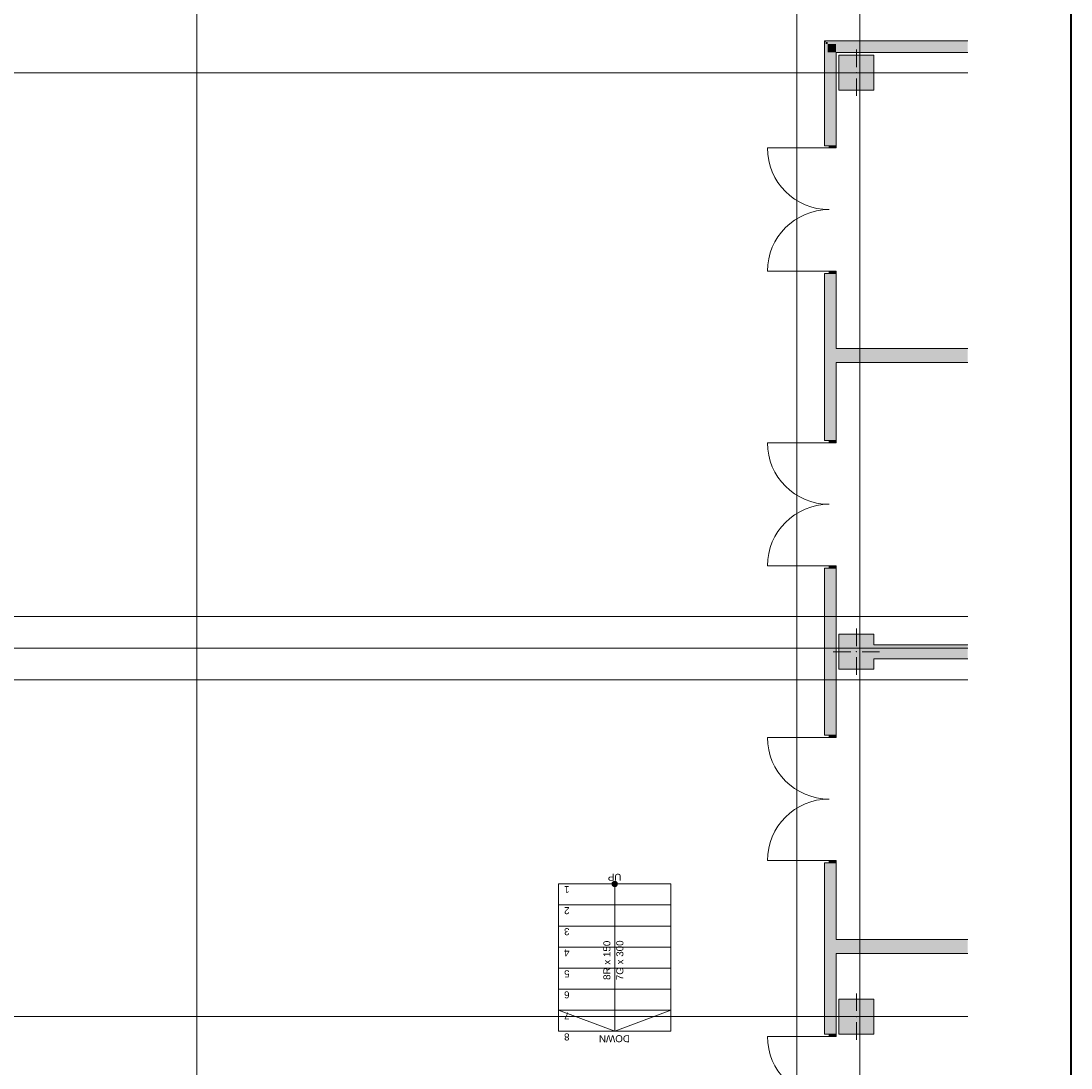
# Model space of a CAD drawing. Header units: millimetres. Extents: x 0 to 1210, y -24 to 589.
# Tile 48 of 49: x 340 to 415, y 448 to 522. Entities that reach past the tile are written whole.
import ezdxf
from ezdxf.xclip import XClip

# ---------------------------------------------------------------- set-up
doc = ezdxf.new("R2010")
doc.units = ezdxf.units.MM
doc.header["$MEASUREMENT"] = 0
doc.header["$XCLIPFRAME"] = 0
for name, color, linetype in [('Конструктив - Колонны', 7, 'Continuous'), ('Конструктив - лестницы сущ', 7, 'Continuous'), ('Конструктив - Стены Внутр сущ.', 7, 'Continuous'), ('Конструктив - Стены наружние фасад', 7, 'Continuous'), ('Конструктив - Фасадные стены сущ', 7, 'Continuous'), ('Элемент Модели - Зона', 7, 'Continuous'), ('Элемент Модели - Оси', 7, 'Continuous')]:
    doc.layers.add(name, color=color, linetype=linetype)
doc.styles.add('СГЕНЕРИР_СТИЛЬ_3', font='txt')

# ---------------------------------------------------------------- blocks, each defined once
blk = doc.blocks.new('Чертеж_2_2', base_point=(217.704, 72.604))
at = {"layer": 'Конструктив - Колонны', "linetype": 'Continuous', "lineweight": 0, "true_color": 0x000000}
for points in [[(398.454, 517.354), (400.954, 517.354), (400.954, 519.854), (398.454, 519.854)], [(398.454, 478.604), (398.454, 476.104), (400.954, 476.104), (400.954, 476.854), (399.954, 476.854), (399.954, 477.854), (400.954, 477.854), (400.954, 478.604)], [(399.954, 477.854), (399.954, 476.854), (400.954, 476.854), (400.954, 477.854)], [(398.454, 450.104), (400.954, 450.104), (400.954, 452.604), (398.454, 452.604)]]:
    blk.add_hatch(color=18, dxfattribs=at).paths.add_polyline_path(points)
at = {"layer": 'Конструктив - лестницы сущ', "linetype": 'Continuous', "lineweight": 0, "true_color": 0xffffff}
blk.add_hatch(color=7, dxfattribs=at).paths.add_polyline_path([(382.291, 460.806, 1), (382.666, 460.806, 1)])
at = {"layer": 'Конструктив - Стены Внутр сущ.', "linetype": 'Continuous', "lineweight": 0, "true_color": 0x000000}
for points in [[(397.654, 497.954), (397.654, 498.954), (397.504, 498.954), (397.504, 497.954)], [(398.254, 497.954), (398.254, 498.954), (397.654, 498.954), (397.654, 497.954)], [(398.254, 497.954), (407.644, 497.954), (407.644, 498.954), (398.254, 498.954)], [(400.954, 477.854), (400.954, 476.854), (407.644, 476.854), (407.644, 477.854)], [(397.654, 455.854), (397.654, 456.854), (397.504, 456.854), (397.504, 455.854)], [(398.254, 455.854), (398.254, 456.854), (397.654, 456.854), (397.654, 455.854)], [(398.254, 455.854), (407.644, 455.854), (407.644, 456.854), (398.254, 456.854)]]:
    blk.add_hatch(color=18, dxfattribs=at).paths.add_polyline_path(points)
at = {"layer": 'Конструктив - Стены наружние фасад', "linetype": 'Continuous', "lineweight": 0, "true_color": 0x000000}
for points in [[(397.504, 520.879), (397.429, 520.879), (397.504, 520.804)], [(397.504, 520.804), (397.429, 520.879), (397.429, 520.804)], [(397.429, 520.804), (397.429, 513.404), (397.504, 513.404), (397.504, 520.804)], [(397.504, 520.879), (397.504, 520.804), (407.644, 520.804), (407.644, 520.879)], [(397.654, 520.804), (397.504, 520.804), (397.654, 520.654)], [(397.654, 520.654), (397.504, 520.804), (397.504, 520.654)], [(397.504, 520.654), (397.504, 513.404), (397.654, 513.404), (397.654, 520.654)], [(397.654, 520.654), (407.644, 520.654), (407.644, 520.804), (397.654, 520.804)], [(398.254, 520.654), (397.654, 520.654), (398.254, 520.054)], [(398.254, 520.054), (397.654, 520.654), (397.654, 520.054)], [(398.254, 520.054), (407.644, 520.054), (407.644, 520.654), (398.254, 520.654)], [(397.654, 520.054), (397.654, 513.404), (398.254, 513.404), (398.254, 520.054)], [(397.504, 504.304), (397.429, 504.304), (397.429, 492.404), (397.504, 492.404)], [(397.654, 504.304), (397.504, 504.304), (397.504, 498.954), (397.654, 498.954)], [(398.254, 504.304), (397.654, 504.304), (397.654, 498.954), (398.254, 498.954)], [(397.504, 497.954), (397.504, 492.404), (397.654, 492.404), (397.654, 497.954)], [(397.654, 497.954), (397.654, 492.404), (398.254, 492.404), (398.254, 497.954)], [(397.504, 483.304), (397.429, 483.304), (397.429, 471.404), (397.504, 471.404)], [(397.504, 483.304), (397.504, 471.404), (397.654, 471.404), (397.654, 483.304)], [(397.654, 471.404), (398.254, 471.404), (398.254, 483.304), (397.654, 483.304)], [(397.504, 462.304), (397.429, 462.304), (397.429, 450.104), (397.504, 450.104)], [(397.504, 462.304), (397.504, 456.854), (397.654, 456.854), (397.654, 462.304)], [(397.654, 456.854), (398.254, 456.854), (398.254, 462.304), (397.654, 462.304)], [(397.504, 450.104), (397.654, 450.104), (397.654, 455.854), (397.504, 455.854)], [(397.654, 450.104), (398.254, 450.104), (398.254, 455.854), (397.654, 455.854)]]:
    blk.add_hatch(color=18, dxfattribs=at).paths.add_polyline_path(points)
at = {"layer": 'Конструктив - Стены наружние фасад', "linetype": 'Continuous', "lineweight": 0, "true_color": 0x7f7f7f}
for points in [[(397.754, 513.404), (397.754, 513.244), (398.254, 513.244), (398.254, 513.404)], [(398.254, 504.304), (398.254, 504.464), (397.754, 504.464), (397.754, 504.304)], [(397.754, 492.404), (397.754, 492.244), (398.254, 492.244), (398.254, 492.404)], [(398.254, 483.304), (398.254, 483.464), (397.754, 483.464), (397.754, 483.304)], [(397.754, 471.404), (397.754, 471.244), (398.254, 471.244), (398.254, 471.404)], [(398.254, 462.304), (398.254, 462.464), (397.754, 462.464), (397.754, 462.304)], [(397.754, 450.104), (397.754, 449.944), (398.254, 449.944), (398.254, 450.104)]]:
    blk.add_hatch(color=8, dxfattribs=at).paths.add_polyline_path(points)
at = {"layer": 'Конструктив - Колонны', "color": 7, "linetype": 'Continuous', "lineweight": 15, "ltscale": 0.5}
for p, q in [((399.704, 519.004), (399.704, 520.254)), ((399.304, 518.604), (398.054, 518.604)), ((399.704, 518.204), (399.704, 516.954)), ((400.104, 518.604), (401.354, 518.604)), ((399.704, 477.754), (399.704, 479.004)), ((399.304, 477.354), (398.054, 477.354)), ((399.704, 476.954), (399.704, 475.704)), ((400.104, 477.354), (401.354, 477.354)), ((399.704, 451.754), (399.704, 453.004)), ((399.304, 451.354), (398.054, 451.354)), ((400.104, 451.354), (401.354, 451.354)), ((399.704, 450.954), (399.704, 449.704))]:
    blk.add_line(p, q, dxfattribs=at)
at = {"layer": 'Конструктив - Колонны', "color": 7, "linetype": 'Continuous', "lineweight": 15, "ltscale": 0.5, "flags": 128}
for points in [[(398.454, 517.354), (400.954, 517.354), (400.954, 519.854), (398.454, 519.854)], [(398.454, 450.104), (400.954, 450.104), (400.954, 452.604), (398.454, 452.604)]]:
    blk.add_lwpolyline(points, close=True, dxfattribs=at)
blk.add_lwpolyline([(400.954, 477.854), (400.954, 478.604), (398.454, 478.604), (398.454, 476.104), (400.954, 476.104), (400.954, 476.854)], dxfattribs=at)
at = {"layer": 'Конструктив - Колонны', "color": 7, "linetype": 'Continuous', "lineweight": 15, "ltscale": 0.5}
for p in [(399.704, 518.604), (399.704, 477.354), (399.704, 451.354)]:
    blk.add_point(p, dxfattribs=at)
at = {"layer": 'Конструктив - лестницы сущ', "color": 7, "linetype": 'Continuous', "lineweight": 15, "ltscale": 0.5, "flags": 128}
blk.add_lwpolyline([(382.291, 460.806, 1), (382.666, 460.806, 1)], format="xyb", close=True, dxfattribs=at)
at = {"layer": 'Конструктив - Стены Внутр сущ.', "color": 7, "linetype": 'Continuous', "lineweight": 15, "ltscale": 0.5, "flags": 128}
for points in [[(407.644, 498.954), (398.254, 498.954)], [(398.254, 497.954), (407.644, 497.954)], [(407.644, 477.854), (400.954, 477.854)], [(400.954, 476.854), (407.644, 476.854)], [(407.644, 456.854), (398.254, 456.854)], [(398.254, 455.854), (407.644, 455.854)]]:
    blk.add_lwpolyline(points, dxfattribs=at)
at = {"layer": 'Конструктив - Стены наружние фасад', "color": 7, "linetype": 'Continuous', "lineweight": 15, "ltscale": 0.5}
for p, q in [((397.429, 513.404), (397.429, 513.619)), ((397.429, 513.404), (397.429, 513.619)), ((397.429, 513.404), (397.429, 513.619)), ((397.504, 513.404), (397.429, 513.404)), ((397.504, 513.404), (397.429, 513.404)), ((397.504, 513.404), (397.429, 513.404)), ((397.654, 513.404), (397.504, 513.404)), ((397.654, 513.404), (397.504, 513.404)), ((397.654, 513.404), (397.504, 513.404)), ((397.754, 513.404), (397.654, 513.404)), ((397.754, 513.404), (397.654, 513.404)), ((397.754, 513.404), (397.654, 513.404)), ((398.254, 513.404), (397.754, 513.404)), ((397.754, 513.404), (397.754, 513.244)), ((398.254, 513.404), (397.754, 513.404)), ((398.254, 513.404), (397.754, 513.404)), ((398.254, 513.404), (397.754, 513.404)), ((398.254, 513.404), (398.254, 513.619)), ((398.254, 513.404), (398.254, 513.619)), ((398.254, 513.404), (398.254, 513.619)), ((398.254, 513.244), (398.254, 513.404)), ((397.754, 513.244), (393.364, 513.244)), ((397.754, 513.244), (398.254, 513.244)), ((397.754, 504.464), (393.364, 504.464)), ((398.254, 504.464), (397.754, 504.464)), ((397.754, 504.464), (397.754, 504.304)), ((398.254, 504.304), (398.254, 504.464)), ((397.429, 504.304), (397.429, 504.089)), ((397.504, 504.304), (397.429, 504.304)), ((397.504, 504.304), (397.429, 504.304)), ((397.504, 504.304), (397.429, 504.304)), ((397.429, 504.304), (397.429, 504.089)), ((397.429, 504.304), (397.429, 504.089)), ((397.654, 504.304), (397.504, 504.304)), ((397.654, 504.304), (397.504, 504.304)), ((397.654, 504.304), (397.504, 504.304)), ((397.754, 504.304), (397.654, 504.304)), ((397.754, 504.304), (397.654, 504.304)), ((397.754, 504.304), (397.654, 504.304)), ((398.254, 504.304), (397.754, 504.304)), ((397.754, 504.304), (398.254, 504.304)), ((398.254, 504.304), (397.754, 504.304)), ((398.254, 504.304), (397.754, 504.304)), ((398.254, 504.304), (398.254, 504.089)), ((398.254, 504.304), (398.254, 504.089)), ((398.254, 504.304), (398.254, 504.089)), ((397.429, 492.404), (397.429, 492.619)), ((397.429, 492.404), (397.429, 492.619)), ((397.429, 492.404), (397.429, 492.619)), ((398.254, 492.404), (398.254, 492.619)), ((398.254, 492.404), (398.254, 492.619)), ((398.254, 492.404), (398.254, 492.619)), ((397.754, 492.244), (393.364, 492.244)), ((397.504, 492.404), (397.429, 492.404)), ((397.504, 492.404), (397.429, 492.404)), ((397.504, 492.404), (397.429, 492.404)), ((397.654, 492.404), (397.504, 492.404)), ((397.654, 492.404), (397.504, 492.404)), ((397.654, 492.404), (397.504, 492.404)), ((397.754, 492.404), (397.654, 492.404)), ((397.754, 492.404), (397.654, 492.404)), ((397.754, 492.404), (397.654, 492.404)), ((398.254, 492.404), (397.754, 492.404)), ((397.754, 492.404), (397.754, 492.244)), ((398.254, 492.404), (397.754, 492.404)), ((398.254, 492.404), (397.754, 492.404)), ((398.254, 492.404), (397.754, 492.404)), ((397.754, 492.244), (398.254, 492.244)), ((398.254, 492.244), (398.254, 492.404)), ((397.754, 483.464), (393.364, 483.464)), ((398.254, 483.464), (397.754, 483.464)), ((397.754, 483.464), (397.754, 483.304)), ((398.254, 483.304), (398.254, 483.464)), ((397.429, 483.304), (397.429, 483.089)), ((397.504, 483.304), (397.429, 483.304)), ((397.504, 483.304), (397.429, 483.304)), ((397.504, 483.304), (397.429, 483.304)), ((397.429, 483.304), (397.429, 483.089)), ((397.429, 483.304), (397.429, 483.089)), ((397.654, 483.304), (397.504, 483.304)), ((397.654, 483.304), (397.504, 483.304)), ((397.654, 483.304), (397.504, 483.304)), ((397.754, 483.304), (397.654, 483.304)), ((397.754, 483.304), (397.654, 483.304)), ((397.754, 483.304), (397.654, 483.304)), ((398.254, 483.304), (397.754, 483.304)), ((397.754, 483.304), (398.254, 483.304)), ((398.254, 483.304), (397.754, 483.304)), ((398.254, 483.304), (397.754, 483.304)), ((398.254, 483.304), (398.254, 483.089)), ((398.254, 483.304), (398.254, 483.089)), ((398.254, 483.304), (398.254, 483.089)), ((397.429, 471.404), (397.429, 471.619)), ((397.429, 471.404), (397.429, 471.619)), ((397.429, 471.404), (397.429, 471.619)), ((398.254, 471.404), (398.254, 471.619)), ((398.254, 471.404), (398.254, 471.619)), ((398.254, 471.404), (398.254, 471.619)), ((397.754, 471.244), (393.364, 471.244)), ((397.504, 471.404), (397.429, 471.404)), ((397.504, 471.404), (397.429, 471.404)), ((397.504, 471.404), (397.429, 471.404)), ((397.654, 471.404), (397.504, 471.404)), ((397.654, 471.404), (397.504, 471.404)), ((397.654, 471.404), (397.504, 471.404)), ((397.754, 471.404), (397.654, 471.404)), ((397.754, 471.404), (397.654, 471.404)), ((397.754, 471.404), (397.654, 471.404)), ((398.254, 471.404), (397.754, 471.404)), ((397.754, 471.404), (397.754, 471.244)), ((398.254, 471.404), (397.754, 471.404)), ((398.254, 471.404), (397.754, 471.404)), ((398.254, 471.404), (397.754, 471.404)), ((397.754, 471.244), (398.254, 471.244)), ((398.254, 471.244), (398.254, 471.404)), ((397.754, 462.464), (393.364, 462.464)), ((397.429, 462.304), (397.429, 462.089)), ((397.504, 462.304), (397.429, 462.304)), ((397.504, 462.304), (397.429, 462.304)), ((397.504, 462.304), (397.429, 462.304)), ((397.429, 462.304), (397.429, 462.089)), ((397.429, 462.304), (397.429, 462.089)), ((397.654, 462.304), (397.504, 462.304)), ((397.654, 462.304), (397.504, 462.304)), ((397.654, 462.304), (397.504, 462.304)), ((397.754, 462.304), (397.654, 462.304)), ((397.754, 462.304), (397.654, 462.304)), ((397.754, 462.304), (397.654, 462.304)), ((398.254, 462.464), (397.754, 462.464)), ((397.754, 462.464), (397.754, 462.304)), ((398.254, 462.304), (397.754, 462.304)), ((397.754, 462.304), (398.254, 462.304)), ((398.254, 462.304), (397.754, 462.304)), ((398.254, 462.304), (397.754, 462.304)), ((398.254, 462.304), (398.254, 462.464)), ((398.254, 462.304), (398.254, 462.089)), ((398.254, 462.304), (398.254, 462.089)), ((398.254, 462.304), (398.254, 462.089)), ((397.754, 449.944), (393.364, 449.944)), ((397.429, 450.104), (397.429, 450.319)), ((397.429, 450.104), (397.429, 450.319)), ((397.429, 450.104), (397.429, 450.319)), ((397.504, 450.104), (397.429, 450.104)), ((397.504, 450.104), (397.429, 450.104)), ((397.504, 450.104), (397.429, 450.104)), ((397.654, 450.104), (397.504, 450.104)), ((397.654, 450.104), (397.504, 450.104)), ((397.654, 450.104), (397.504, 450.104)), ((397.754, 450.104), (397.654, 450.104)), ((397.754, 450.104), (397.654, 450.104)), ((397.754, 450.104), (397.654, 450.104)), ((398.254, 450.104), (397.754, 450.104)), ((397.754, 450.104), (397.754, 449.944)), ((398.254, 450.104), (397.754, 450.104)), ((398.254, 450.104), (397.754, 450.104)), ((398.254, 450.104), (397.754, 450.104)), ((397.754, 449.944), (398.254, 449.944)), ((398.254, 450.104), (398.254, 450.319)), ((398.254, 450.104), (398.254, 450.319)), ((398.254, 450.104), (398.254, 450.319)), ((398.254, 449.944), (398.254, 450.104))]:
    blk.add_line(p, q, dxfattribs=at)
at = {"layer": 'Конструктив - Стены наружние фасад', "color": 7, "linetype": 'Continuous', "lineweight": 15, "ltscale": 0.5, "flags": 128}
for points in [[(397.429, 520.879), (397.504, 520.879)], [(397.429, 520.879), (397.429, 513.404)], [(407.644, 520.879), (397.504, 520.879)], [(398.254, 513.404), (398.254, 520.054)], [(398.254, 520.054), (407.644, 520.054)], [(397.429, 504.304), (397.429, 492.404)], [(398.254, 498.954), (398.254, 504.304)], [(398.254, 492.404), (398.254, 497.954)], [(397.429, 483.304), (397.429, 471.404)], [(398.254, 471.404), (398.254, 483.304)], [(397.429, 462.304), (397.429, 450.104)], [(398.254, 456.854), (398.254, 462.304)], [(398.254, 450.104), (398.254, 455.854)]]:
    blk.add_lwpolyline(points, dxfattribs=at)
at = {"layer": 'Конструктив - Стены наружние фасад', "color": 7, "linetype": 'Continuous', "lineweight": 15, "ltscale": 0.5}
for centre, start, end in [((397.754, 513.244), 180, 270), ((397.754, 504.464), 90, 180), ((397.754, 492.244), 180, 270), ((397.754, 483.464), 90, 180), ((397.754, 471.244), 180, 270), ((397.754, 462.464), 90, 180), ((397.754, 449.944), 180, 270)]:
    blk.add_arc(centre, 4.39, start, end, dxfattribs=at)
at = {"layer": 'Конструктив - Фасадные стены сущ', "color": 7, "linetype": 'Continuous', "lineweight": 15, "ltscale": 0.5}
blk.add_line((378.479, 460.806), (378.729, 460.806), dxfattribs=at)
at = {"layer": 'Элемент Модели - Зона', "color": 7, "linetype": 'Continuous', "lineweight": 15, "ltscale": 0.5}
for p, q in [((386.479, 460.806), (378.479, 460.806)), ((378.479, 460.806), (378.479, 450.306)), ((386.479, 460.806), (378.479, 460.806)), ((378.479, 460.806), (378.479, 459.306)), ((382.479, 460.806), (382.479, 459.306)), ((386.479, 450.306), (386.479, 460.806)), ((386.479, 459.306), (386.479, 460.806)), ((378.479, 459.306), (386.479, 459.306)), ((386.479, 459.306), (378.479, 459.306)), ((378.479, 459.306), (378.479, 457.806)), ((382.479, 459.306), (382.479, 451.806)), ((386.479, 457.806), (386.479, 459.306)), ((378.479, 457.806), (386.479, 457.806)), ((386.479, 457.806), (378.479, 457.806)), ((378.479, 457.806), (378.479, 456.306)), ((386.479, 456.306), (386.479, 457.806)), ((378.479, 456.306), (386.479, 456.306)), ((386.479, 456.306), (378.479, 456.306)), ((378.479, 456.306), (378.479, 454.806)), ((386.479, 454.806), (386.479, 456.306)), ((378.479, 454.806), (386.479, 454.806)), ((386.479, 454.806), (378.479, 454.806)), ((378.479, 454.806), (378.479, 453.306)), ((386.479, 453.306), (386.479, 454.806)), ((378.479, 453.306), (386.479, 453.306)), ((386.479, 453.306), (378.479, 453.306)), ((378.479, 453.306), (378.479, 451.806)), ((386.479, 451.806), (386.479, 453.306)), ((378.479, 451.806), (386.479, 451.806)), ((386.479, 451.806), (378.479, 451.806)), ((378.479, 451.806), (378.479, 450.306)), ((378.479, 451.806), (382.479, 450.306)), ((382.479, 451.806), (382.479, 450.306)), ((382.479, 450.306), (386.479, 451.806)), ((386.479, 450.306), (386.479, 451.806)), ((378.479, 450.306), (386.479, 450.306)), ((378.479, 450.306), (386.479, 450.306))]:
    blk.add_line(p, q, dxfattribs=at)
at = {"layer": 'Элемент Модели - Оси', "color": 7, "linetype": 'Continuous', "lineweight": 15, "ltscale": 0.5}
for p, q in [((352.704, 533.604), (352.704, 137.362)), ((395.454, 533.604), (395.454, 137.362)), ((399.954, 533.604), (399.954, 137.362)), ((153.901, 518.604), (407.644, 518.604)), ((157.017, 479.854), (407.644, 479.854)), ((153.901, 477.604), (407.644, 477.604)), ((156.889, 475.354), (407.644, 475.354)), ((153.901, 451.354), (407.644, 451.354))]:
    blk.add_line(p, q, dxfattribs=at)
at = {"color": 7, "linetype": 'Continuous', "lineweight": 15, "char_height": 0.5, "style": 'СГЕНЕРИР_СТИЛЬ_3'}
for s, insert, attachment_point, rotation in [('\\A1;{\\pql;\\fArial|b0|i0|c204|p38;UP}', (382.954, 461.281), 4, 180), ('\\A1;{\\pql;\\fArial|b0|i0|c204|p38;1}', (379.258, 460.402), 4, 180), ('\\A1;{\\pql;\\fArial|b0|i0|c204|p38;2}', (379.258, 458.902), 4, 180), ('\\A1;{\\pql;\\fArial|b0|i0|c204|p38;3}', (379.258, 457.406), 4, 180), ('\\A1;{\\pqc;\\pt0,35.5;\\fArial|b0|i0|c204|p38;8R x \\fArial|b0|i0|c204|p38;150\\fArial|b0|i0|c204|p38;\\A1{\\H.66x;\\S^  ;}\\fArial|b0|i0|c204|p38;\\fArial|b0|i0|c204|p38;\\fArial|b0|i0|c204|p38;\\fArial|b0|i0|c204|p38;\\A1{\\H.66x;\\S^  ;}\\fArial|b0|i0|c204|p38;\\fArial|b0|i0|c204|p38;\\fArial|b0|i0|c204|p38;\\fArial|b0|i0|c204|p38;\\A1{\\H.66x;\\S^  ;}\\fArial|b0|i0|c204|p38;}', (382.316, 455.556), 8, 90), ('\\A1;{\\pqc;\\pt0,35.5;\\fArial|b0|i0|c204|p38;7G x \\fArial|b0|i0|c204|p38;300\\fArial|b0|i0|c204|p38;\\A1{\\H.66x;\\S^  ;}\\fArial|b0|i0|c204|p38;\\fArial|b0|i0|c204|p38;\\fArial|b0|i0|c204|p38;\\fArial|b0|i0|c204|p38;\\A1{\\H.66x;\\S^  ;}\\fArial|b0|i0|c204|p38;\\fArial|b0|i0|c204|p38;\\fArial|b0|i0|c204|p38;\\fArial|b0|i0|c204|p38;\\A1{\\H.66x;\\S^  ;}\\fArial|b0|i0|c204|p38;}', (382.593, 455.556), 2, 90), ('\\A1;{\\pql;\\fArial|b0|i0|c204|p38;4}', (379.258, 455.902), 4, 180), ('\\A1;{\\pql;\\fArial|b0|i0|c204|p38;5}', (379.258, 454.406), 4, 180), ('\\A1;{\\pql;\\fArial|b0|i0|c204|p38;6}', (379.258, 452.906), 4, 180), ('\\A1;{\\pql;\\fArial|b0|i0|c204|p38;7}', (379.258, 451.402), 4, 180), ('\\A1;{\\pql;\\fArial|b0|i0|c204|p38;8}', (379.258, 449.906), 4, 180), ('\\A1;{\\pql;\\fArial|b0|i0|c204|p38;DOWN}', (383.564, 449.781), 4, 180)]:
    blk.add_mtext(s, dxfattribs=dict(at, insert=insert, attachment_point=attachment_point, rotation=rotation))

msp = doc.modelspace()

# ---------------------------------------------------------------- linework, layer by layer
at = {"color": 7, "linetype": 'Continuous', "lineweight": 40}
msp.add_line((415, 5), (415, 589), dxfattribs=at)

# ---------------------------------------------------------------- block references
at = {"color": 161, "linetype": 'Continuous', "lineweight": 40, "true_color": 0x83aefe}
ref = msp.add_blockref('Чертеж_2_2', (217.704, 72.604), dxfattribs=at)
XClip(ref).set_block_clipping_path([(24.004460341, 137.3615431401), (407.6441154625, 585.1734188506)])

doc.saveas('drawing.dxf')
